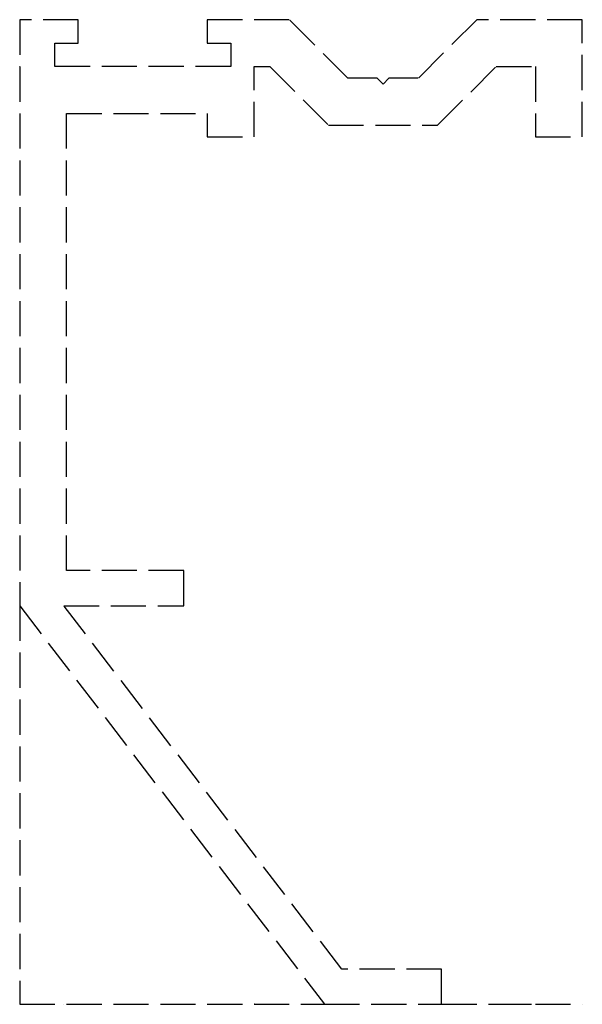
# Model space of a CAD drawing. Header units: millimetres. Extents: x -2 to 22, y -18.5 to 23.5.
import ezdxf

# ---------------------------------------------------------------- set-up
doc = ezdxf.new("R2010")
doc.units = ezdxf.units.MM
doc.header["$LTSCALE"] = 10
doc.linetypes.add('ALLCAD_Strich', pattern=[0.2, 0.15, -0.05])
for name, color, linetype in [('BESCH_KONT_sich_schn_ansi_2d', 40, 'Continuous'), ('BESCH_KONT_sich_schn_grun_2d', 10, 'Continuous'), ('BESCH_KONT_sich_schn_seit_2d', 160, 'Continuous')]:
    doc.layers.add(name, color=color, linetype=linetype)

msp = doc.modelspace()

# ---------------------------------------------------------------- linework, layer by layer
at = {"layer": 'BESCH_KONT_sich_schn_ansi_2d', "linetype": 'ALLCAD_Strich'}
for p, q in [((-2, -18.5), (11, -18.5)), ((-2, -18.5, 2500), (11, -18.5, 2500)), ((-2, -18.5), (-2, -18.5, 2500)), ((-0.5, -18.5), (-0.5, -18.5, 2500)), ((-0.112, -18.5, 2500), (-0.112, -18.5)), ((0, -18.5), (0, -18.5, 2500)), ((0.5, -18.5), (0.5, -18.5, 2500)), ((5, -18.5, 2500), (5, -18.5)), ((6, -18.5), (6, -18.5, 2500)), ((7, -18.5), (7, -18.5, 2500)), ((8, -18.5), (8, -18.5, 2500)), ((8.002, -18.5, 0.005), (8.002, -18.5, 0.003)), ((8.003, -18.5, 0.002), (8.003, -18.5, 0.002)), ((8.003, -18.5, 0.007), (8.003, -18.5, 0.007)), ((8.003, -18.5, 0.008), (8.003, -18.5, 0.008)), ((8.004, -18.5, 0.005), (8.004, -18.5, 0.003)), ((8.006, -18.5, 0.003), (8.006, -18.5, 0.005)), ((8.007, -18.5, 0.008), (8.007, -18.5, 0)), ((8.007, -18.5, 0), (8.009, -18.5, 0)), ((8.011, -18.5, 0.008), (8.007, -18.5, 0.008)), ((8.009, -18.5, 0.006), (8.01, -18.5, 0.006)), ((8.01, -18.5, 0.004), (8.009, -18.5, 0.004)), ((8.009, -18.5, 0.004), (8.009, -18.5, 0.006)), ((8.009, -18.5, 0), (8.009, -18.5, 0.003)), ((8.009, -18.5, 0.003), (8.011, -18.5, 0.003)), ((8.011, -18.5, 0.005), (8.011, -18.5, 0.005)), ((8.013, -18.5, 0.005), (8.013, -18.5, 0.006)), ((8.014, -18.5, 0.003), (8.014, -18.5, 0.005)), ((8.016, -18.5, 0.005), (8.016, -18.5, 0.003)), ((8.017, -18.5, 0.002), (8.017, -18.5, 0.002)), ((8.017, -18.5, 0.007), (8.017, -18.5, 0.007)), ((8.017, -18.5, 0.008), (8.017, -18.5, 0.008)), ((8.018, -18.5, 0.005), (8.018, -18.5, 0.003)), ((8.02, -18.5, 0.003), (8.02, -18.5, 0.005)), ((8.672, -18.5), (8.672, -18.5, 2500)), ((9.5, -18.5), (9.5, -18.5, 2500)), ((11, -18.5), (16, -18.5)), ((11, -18.5, 2500), (16, -18.5, 2500)), ((11, -18.5), (11, -18.5, 2500)), ((11.172, -18.5), (11.172, -18.5, 2500)), ((11.741, -18.5), (11.741, -18.5, 2500)), ((12, -18.5), (12, -18.5, 2500)), ((13.25, -18.5), (13.25, -18.5, 2500)), ((13.5, -18.5), (13.5, -18.5, 2500)), ((13.75, -18.5), (13.75, -18.5, 2500)), ((15, -18.5), (15, -18.5, 2500)), ((15.828, -18.5), (15.828, -18.5, 2500)), ((16, -18.5), (16, -18.5, 2500)), ((16, -18.5), (18.328, -18.5)), ((16, -18.5, 2500), (18.328, -18.5, 2500)), ((17.5, -18.5), (17.5, -18.5, 2500)), ((18.328, -18.5), (20, -18.5)), ((18.328, -18.5, 2500), (20, -18.5, 2500)), ((18.328, -18.5), (18.328, -18.5, 2500)), ((20, -18.5), (22, -18.5)), ((20, -18.5, 2500), (22, -18.5, 2500)), ((20, -18.5), (20, -18.5, 2500)), ((22, -18.5), (22, -18.5, 2500))]:
    msp.add_line(p, q, dxfattribs=at)
at = {"layer": 'BESCH_KONT_sich_schn_ansi_2d', "linetype": 'ALLCAD_Strich', "extrusion": (0, 1, 0)}
for centre, radius, start, end in [((-8.003, 0.005, -18.5), 0.00271, 0, 90), ((-8.003, 0.003, -18.5), 0.00271, 270, 360), ((-8.003, 0.005, -18.5), 0.00116, 90, 180), ((-8.003, 0.003, -18.5), 0.00116, 180, 270), ((-8.01, 0.005, -18.5), 0.00093, 90, 180), ((-8.01, 0.005, -18.5), 0.00093, 180, 270), ((-8.017, 0.005, -18.5), 0.00271, 0, 90), ((-8.017, 0.003, -18.5), 0.00271, 270, 360), ((-8.017, 0.005, -18.5), 0.00116, 90, 180), ((-8.017, 0.003, -18.5), 0.00116, 180, 270)]:
    msp.add_arc(centre, radius, start, end, dxfattribs=at)
at = {"layer": 'BESCH_KONT_sich_schn_ansi_2d', "linetype": 'ALLCAD_Strich', "extrusion": (0, -1, 0)}
for centre, radius, start, end in [((8.003, 0.003, 18.5), 0.00116, 180, 270), ((8.003, 0.005, 18.5), 0.00116, 90, 180), ((8.003, 0.003, 18.5), 0.00271, 270, 360), ((8.003, 0.005, 18.5), 0.00271, 0, 90), ((8.011, 0.005, 18.5), 0.00217, 270, 0), ((8.011, 0.006, 18.5), 0.00217, 360, 90), ((8.017, 0.003, 18.5), 0.00116, 180, 270), ((8.017, 0.005, 18.5), 0.00116, 90, 180), ((8.017, 0.003, 18.5), 0.00271, 270, 360), ((8.017, 0.005, 18.5), 0.00271, 0, 90)]:
    msp.add_arc(centre, radius, start, end, dxfattribs=at)
at = {"layer": 'BESCH_KONT_sich_schn_grun_2d', "linetype": 'ALLCAD_Strich'}
for p, q in [((-2, 23.5), (-2, -1.5)), ((0.5, 23.5), (-2, 23.5)), ((0.5, 22.5), (0.5, 23.5)), ((6, 23.5), (6, 22.5)), ((9.5, 23.5), (6, 23.5)), ((12, 21), (9.5, 23.5)), ((17.5, 23.5), (15, 21)), ((22, 23.5), (17.5, 23.5)), ((22, 18.5), (22, 23.5)), ((-0.5, 22.5), (0.5, 22.5)), ((-0.5, 21.5), (-0.5, 22.5)), ((6, 22.5), (7, 22.5)), ((7, 22.5), (7, 21.5)), ((7, 21.5), (-0.5, 21.5)), ((8, 21.5), (8.672, 21.5)), ((8, 18.5), (8, 21.5)), ((8.003, 21.495), (8, 21.495)), ((8.002, 21.5), (8.002, 21.495)), ((8.003, 21.5), (8.003, 21.495)), ((8.003, 21.5), (8.003, 21.495)), ((8.003, 21.5), (8.003, 21.495)), ((8.003, 21.5), (8.003, 21.495)), ((8.003, 21.495), (8.006, 21.495)), ((8.003, 21.495), (8.003, 21.495)), ((8.004, 21.5), (8.004, 21.495)), ((8.006, 21.5), (8.006, 21.495)), ((8.007, 21.5), (8.007, 21.495)), ((8.011, 21.495), (8.007, 21.495)), ((8.009, 21.495), (8.009, 21.5)), ((8.009, 21.5), (8.009, 21.495)), ((8.01, 21.5), (8.01, 21.495)), ((8.011, 21.5), (8.011, 21.495)), ((8.011, 21.5), (8.011, 21.495)), ((8.011, 21.495), (8.013, 21.495)), ((8.013, 21.5), (8.013, 21.495)), ((8.014, 21.5), (8.014, 21.495)), ((8.017, 21.495), (8.014, 21.495)), ((8.016, 21.5), (8.016, 21.495)), ((8.017, 21.5), (8.017, 21.495)), ((8.017, 21.5), (8.017, 21.495)), ((8.017, 21.5), (8.017, 21.495)), ((8.017, 21.5), (8.017, 21.495)), ((8.017, 21.495), (8.02, 21.495)), ((8.017, 21.495), (8.017, 21.495)), ((8.018, 21.5), (8.018, 21.495)), ((8.02, 21.5), (8.02, 21.495)), ((8.672, 21.5), (11.172, 19)), ((15.828, 19), (18.328, 21.5)), ((18.328, 21.5), (20, 21.5)), ((20, 21.5), (20, 18.5)), ((13.25, 21), (12, 21)), ((13.5, 20.75), (13.25, 21)), ((13.75, 21), (13.5, 20.75)), ((15, 21), (13.75, 21)), ((0, 19.5), (6, 19.5)), ((0, 0), (0, 19.5)), ((6, 19.5), (6, 18.5)), ((11.172, 19), (15.828, 19)), ((6, 18.5), (8, 18.5)), ((20, 18.5), (22, 18.5)), ((5, 0), (0, 0)), ((5, -1.5), (5, 0)), ((-2, -1.5), (11, -18.5)), ((11.741, -17), (-0.112, -1.5)), ((-0.112, -1.5), (5, -1.5)), ((16, -17), (11.741, -17)), ((16, -18.5), (16, -17)), ((11, -18.5), (16, -18.5))]:
    msp.add_line(p, q, dxfattribs=at)
at = {"layer": 'BESCH_KONT_sich_schn_seit_2d', "linetype": 'ALLCAD_Strich'}
for p, q in [((-2, 23.5), (-2, -1.5)), ((-2, 23.5, 2500), (-2, -1.5, 2500)), ((-2, 23.5), (-2, 23.5, 2500)), ((-2, 22.5), (-2, 22.5, 2500)), ((-2, 21.495, 0.006), (-2, 21.5, 0.006)), ((-2, 21.5, 0.008), (-2, 21.495, 0.008)), ((-2, 21.5, 0), (-2, 21.495, 0)), ((-2, 21.5, 0.006), (-2, 21.495, 0.006)), ((-2, 21.5, 0.005), (-2, 21.495, 0.005)), ((-2, 21.5, 0.003), (-2, 21.495, 0.003)), ((-2, 21.5, 0.004), (-2, 21.495, 0.004)), ((-2, 21.5, 0.005), (-2, 21.495, 0.005)), ((-2, 21.5, 0.005), (-2, 21.495, 0.005)), ((-2, 21.5, 0.007), (-2, 21.495, 0.007)), ((-2, 21.5, 0.002), (-2, 21.495, 0.002)), ((-2, 21.495, 0.003), (-2, 21.5, 0.003)), ((-2, 21.495, 0.005), (-2, 21.5, 0.005)), ((-2, 21.5, 0.008), (-2, 21.495, 0.008)), ((-2, 21.5), (-2, 21.5, 2500)), ((-2, 21.495, 0.008), (-2, 21.495, 0.005)), ((-2, 21.495, 0.003), (-2, 21.495, 0.005)), ((-2, 21.495, 0.003), (-2, 21.495)), ((-2, 21), (-2, 21, 2500)), ((-2, 20.75), (-2, 20.75, 2500)), ((-2, 19.5), (-2, 19.5, 2500)), ((-2, 19), (-2, 19, 2500)), ((-2, 18.5), (-2, 18.5, 2500)), ((-2, 0), (-2, 0, 2500)), ((-2, -1.5), (-2, -18.5)), ((-2, -1.5, 2500), (-2, -18.5, 2500)), ((-2, -1.5), (-2, -1.5, 2500)), ((-2, -17), (-2, -17, 2500)), ((-2, -18.5), (-2, -18.5, 2500))]:
    msp.add_line(p, q, dxfattribs=at)

doc.saveas('drawing.dxf')
